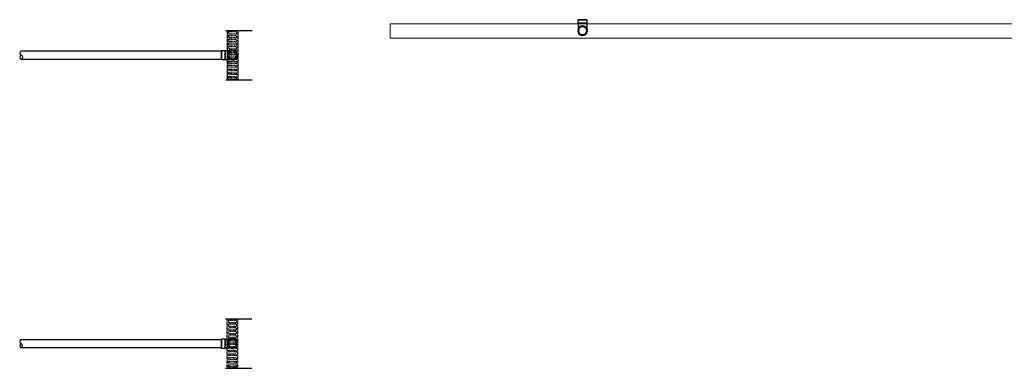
# Model space of a CAD drawing. Header units: inches. Extents: x -52 to 1181, y -619 to 642.
# Tile 4 of 13: x -52 to 358, y -5 to 140. Entities that reach past the tile are written whole.
import ezdxf

# ---------------------------------------------------------------- set-up
doc = ezdxf.new("R2010")
doc.units = ezdxf.units.IN
doc.header["$MEASUREMENT"] = 0
doc.linetypes.add('Dash 1_16_', pattern=[0.125, 0.0625, -0.0625])
doc.linetypes.add('HIDDEN2', pattern=[0.1875, 0.125, -0.0625])
doc.layers.add('M-ANNO-PATT', color=1, linetype='Continuous', lineweight=25)
doc.layers.add('S-FDTN_DRN', color=3, linetype='Continuous', lineweight=50)
doc.layers.add('P-PIPE', color=3, linetype='Continuous')

# ---------------------------------------------------------------- blocks, each defined once
blk = doc.blocks.new('Bend - PVC - Sch 40 - DWV_USACE - Standard-V11-00_SP_Foundation Drainage Plan-TO FDN_DOC-flat-1')
at = {"layer": 'P-PIPE'}
for p, q in [((999.17, -259.43), (999.17, -260.93)), ((1001.15, -259.43), (999.17, -259.43)), ((999.17, -259.43), (1001.15, -259.43)), ((1001.15, -260.93), (999.17, -260.93)), ((999.17, -260.93), (1001.15, -260.93)), ((1001.15, -259.43), (1003.13, -259.43)), ((1003.13, -259.43), (1001.15, -259.43)), ((1001.15, -260.93), (1003.13, -260.93)), ((1003.13, -260.93), (1001.15, -260.93)), ((1001.15, -260.93), (1001.15, -260.93)), ((1001.15, -260.93), (1001.15, -260.93)), ((1001.16, -262.02), (1001.15, -262.02)), ((1002.9, -260.93), (1002.9, -261.06)), ((1003.13, -260.93), (1003.13, -259.43)), ((1001.15, -265.98), (1001.16, -265.98))]:
    blk.add_line(p, q, dxfattribs=at)
at = {"layer": 'P-PIPE', "flags": 128}
for points in [[(999.4, -261.08), (999.4, -260.97), (999.4, -260.93)], [(999.4, -264), (999.4, -263.99), (999.4, -263.99), (999.4, -263.98), (999.4, -263.96), (999.4, -263.94), (999.4, -263.91), (999.4, -263.88), (999.4, -263.84), (999.4, -263.8), (999.4, -263.76), (999.4, -263.71), (999.4, -263.65), (999.4, -263.59), (999.4, -263.53), (999.4, -263.46), (999.4, -263.39), (999.4, -263.32), (999.4, -263.24), (999.4, -263.15), (999.4, -263.07), (999.4, -262.98), (999.4, -262.89), (999.4, -262.79), (999.4, -262.69), (999.4, -262.59), (999.4, -262.48), (999.4, -262.38), (999.4, -262.27), (999.4, -262.16), (999.4, -262.04), (999.4, -261.93), (999.4, -261.81), (999.4, -261.69), (999.4, -261.58), (999.4, -261.45), (999.4, -261.33), (999.4, -261.21), (999.4, -261.09)], [(999.4, -264), (999.4, -263.93), (999.41, -263.86), (999.42, -263.79), (999.43, -263.72), (999.44, -263.65), (999.45, -263.58), (999.47, -263.51), (999.49, -263.45), (999.52, -263.38), (999.54, -263.32), (999.57, -263.25), (999.6, -263.19), (999.63, -263.13), (999.67, -263.07), (999.71, -263.01), (999.75, -262.95), (999.79, -262.9), (999.84, -262.84), (999.88, -262.79), (999.93, -262.74), (999.99, -262.69), (1000.04, -262.65), (1000.09, -262.61), (1000.15, -262.56), (1000.21, -262.52), (1000.27, -262.49), (1000.33, -262.45), (1000.39, -262.42), (1000.45, -262.39), (1000.52, -262.37), (1000.58, -262.34), (1000.65, -262.32), (1000.72, -262.3), (1000.79, -262.29), (1000.86, -262.27), (1000.92, -262.26), (1000.99, -262.25), (1001.06, -262.25), (1001.13, -262.25), (1001.15, -262.25)], [(1001.15, -262.25), (1001.22, -262.25), (1001.29, -262.25), (1001.36, -262.26), (1001.43, -262.27), (1001.5, -262.28), (1001.57, -262.3), (1001.64, -262.32), (1001.7, -262.34), (1001.77, -262.36), (1001.83, -262.39), (1001.9, -262.41), (1001.96, -262.45), (1002.02, -262.48), (1002.08, -262.51), (1002.14, -262.55), (1002.2, -262.59), (1002.25, -262.64), (1002.31, -262.68), (1002.36, -262.73), (1002.41, -262.78), (1002.46, -262.83), (1002.5, -262.88), (1002.55, -262.94), (1002.59, -262.99), (1002.63, -263.05), (1002.66, -263.11), (1002.7, -263.17), (1002.73, -263.23), (1002.76, -263.3), (1002.78, -263.36), (1002.81, -263.43), (1002.83, -263.5), (1002.85, -263.56), (1002.86, -263.63), (1002.88, -263.7), (1002.89, -263.77), (1002.9, -263.84), (1002.9, -263.91), (1002.9, -263.98), (1002.9, -264)], [(1002.9, -261.08), (1002.9, -261.18), (1002.9, -261.3), (1002.9, -261.42), (1002.9, -261.54), (1002.9, -261.66), (1002.9, -261.78), (1002.9, -261.9), (1002.9, -262.01), (1002.9, -262.13), (1002.9, -262.24), (1002.9, -262.35), (1002.9, -262.46), (1002.9, -262.56), (1002.9, -262.66), (1002.9, -262.76), (1002.9, -262.86), (1002.9, -262.95), (1002.9, -263.04), (1002.9, -263.13), (1002.9, -263.22), (1002.9, -263.3), (1002.9, -263.37), (1002.9, -263.44), (1002.9, -263.51), (1002.9, -263.58), (1002.9, -263.64), (1002.9, -263.69), (1002.9, -263.74), (1002.9, -263.79), (1002.9, -263.83), (1002.9, -263.87), (1002.9, -263.9), (1002.9, -263.93), (1002.9, -263.95), (1002.9, -263.97), (1002.9, -263.98), (1002.9, -263.99), (1002.9, -264), (1002.9, -264)], [(1001.15, -265.75), (1001.08, -265.75), (1001.01, -265.74), (1000.94, -265.73), (1000.87, -265.72), (1000.81, -265.71), (1000.74, -265.7), (1000.67, -265.68), (1000.6, -265.66), (1000.54, -265.64), (1000.47, -265.61), (1000.41, -265.58), (1000.34, -265.55), (1000.28, -265.52), (1000.22, -265.48), (1000.16, -265.44), (1000.11, -265.4), (1000.05, -265.36), (1000, -265.31), (999.95, -265.27), (999.9, -265.22), (999.85, -265.17), (999.8, -265.11), (999.76, -265.06), (999.72, -265), (999.68, -264.94), (999.64, -264.88), (999.61, -264.82), (999.58, -264.76), (999.55, -264.7), (999.52, -264.63), (999.5, -264.57), (999.48, -264.5), (999.46, -264.43), (999.44, -264.36), (999.43, -264.29), (999.42, -264.23), (999.41, -264.16), (999.41, -264.09), (999.4, -264.02), (999.4, -264)], [(1002.9, -264), (1002.9, -264.07), (1002.9, -264.14), (1002.89, -264.21), (1002.88, -264.28), (1002.87, -264.35), (1002.85, -264.41), (1002.83, -264.48), (1002.81, -264.55), (1002.79, -264.61), (1002.76, -264.68), (1002.74, -264.74), (1002.71, -264.81), (1002.67, -264.87), (1002.64, -264.93), (1002.6, -264.99), (1002.56, -265.04), (1002.51, -265.1), (1002.47, -265.15), (1002.42, -265.2), (1002.37, -265.25), (1002.32, -265.3), (1002.27, -265.35), (1002.21, -265.39), (1002.16, -265.43), (1002.1, -265.47), (1002.04, -265.51), (1001.98, -265.54), (1001.92, -265.57), (1001.85, -265.6), (1001.79, -265.63), (1001.72, -265.65), (1001.65, -265.67), (1001.59, -265.69), (1001.52, -265.71), (1001.45, -265.72), (1001.38, -265.73), (1001.31, -265.74), (1001.24, -265.75), (1001.17, -265.75), (1001.15, -265.75)]]:
    blk.add_lwpolyline(points, dxfattribs=at)
at = {"layer": 'P-PIPE'}
for centre, major_axis, start_param, end_param in [((1001.15, -264), (0, -1.98), 3.141593, 6.283185), ((1001.16, -264), (0, -1.98), 3.141593, 6.283185), ((1001.15, -264), (0, -1.75), 3.141593, 6.283185), ((1001.15, -264), (0, -1.98), 0, 3.141593), ((1001.15, -264), (0, -1.75), 0, 3.141593), ((1001.16, -264), (0, -1.98), 0, 3.141593)]:
    blk.add_ellipse(centre, major_axis=major_axis, ratio=0.999999, start_param=start_param, end_param=end_param, dxfattribs=at)
blk = doc.blocks.new('Bend - PVC - Sch 40 - DWV_USACE - Standard-V11-00_SP_Foundation Drainage Plan-TO FDN_DOC-flat-6')
at = {"layer": 'P-PIPE'}
for p, q in [((1001.15, 265.98), (1001.16, 265.98)), ((999.17, 259.43), (999.17, 260.93)), ((1001.15, 260.93), (999.17, 260.93)), ((999.17, 260.93), (1001.15, 260.93)), ((1001.15, 259.43), (999.17, 259.43)), ((999.17, 259.43), (1001.15, 259.43)), ((1001.16, 262.02), (1001.15, 262.02)), ((1001.15, 260.93), (1003.13, 260.93)), ((1003.13, 260.93), (1001.15, 260.93)), ((1001.15, 260.93), (1001.15, 260.93)), ((1001.15, 260.93), (1001.15, 260.93)), ((1001.15, 259.43), (1003.13, 259.43)), ((1003.13, 259.43), (1001.15, 259.43)), ((1002.9, 260.93), (1002.9, 261.06)), ((1003.13, 260.93), (1003.13, 259.43))]:
    blk.add_line(p, q, dxfattribs=at)
at = {"layer": 'P-PIPE', "flags": 128}
for points in [[(1001.15, 265.75), (1001.08, 265.75), (1001.01, 265.74), (1000.94, 265.73), (1000.87, 265.72), (1000.81, 265.71), (1000.74, 265.7), (1000.67, 265.68), (1000.6, 265.66), (1000.54, 265.64), (1000.47, 265.61), (1000.41, 265.58), (1000.34, 265.55), (1000.28, 265.52), (1000.22, 265.48), (1000.16, 265.44), (1000.11, 265.4), (1000.05, 265.36), (1000, 265.31), (999.95, 265.27), (999.9, 265.22), (999.85, 265.17), (999.8, 265.11), (999.76, 265.06), (999.72, 265), (999.68, 264.94), (999.64, 264.88), (999.61, 264.82), (999.58, 264.76), (999.55, 264.7), (999.52, 264.63), (999.5, 264.57), (999.48, 264.5), (999.46, 264.43), (999.44, 264.36), (999.43, 264.29), (999.42, 264.23), (999.41, 264.16), (999.41, 264.09), (999.4, 264.02), (999.4, 264)], [(999.4, 264), (999.4, 263.93), (999.41, 263.86), (999.42, 263.79), (999.43, 263.72), (999.44, 263.65), (999.45, 263.58), (999.47, 263.51), (999.49, 263.45), (999.52, 263.38), (999.54, 263.32), (999.57, 263.25), (999.6, 263.19), (999.63, 263.13), (999.67, 263.07), (999.71, 263.01), (999.75, 262.95), (999.79, 262.9), (999.84, 262.84), (999.88, 262.79), (999.93, 262.74), (999.99, 262.69), (1000.04, 262.65), (1000.09, 262.61), (1000.15, 262.56), (1000.21, 262.52), (1000.27, 262.49), (1000.33, 262.45), (1000.39, 262.42), (1000.45, 262.39), (1000.52, 262.37), (1000.58, 262.34), (1000.65, 262.32), (1000.72, 262.3), (1000.79, 262.29), (1000.86, 262.27), (1000.92, 262.26), (1000.99, 262.25), (1001.06, 262.25), (1001.13, 262.25), (1001.15, 262.25)], [(999.4, 264), (999.4, 263.99), (999.4, 263.99), (999.4, 263.98), (999.4, 263.96), (999.4, 263.94), (999.4, 263.91), (999.4, 263.88), (999.4, 263.84), (999.4, 263.8), (999.4, 263.76), (999.4, 263.71), (999.4, 263.65), (999.4, 263.59), (999.4, 263.53), (999.4, 263.46), (999.4, 263.39), (999.4, 263.32), (999.4, 263.24), (999.4, 263.15), (999.4, 263.07), (999.4, 262.98), (999.4, 262.89), (999.4, 262.79), (999.4, 262.69), (999.4, 262.59), (999.4, 262.48), (999.4, 262.38), (999.4, 262.27), (999.4, 262.16), (999.4, 262.04), (999.4, 261.93), (999.4, 261.81), (999.4, 261.69), (999.4, 261.58), (999.4, 261.45), (999.4, 261.33), (999.4, 261.21), (999.4, 261.09)], [(1002.9, 264), (1002.9, 264.07), (1002.9, 264.14), (1002.89, 264.21), (1002.88, 264.28), (1002.87, 264.35), (1002.85, 264.41), (1002.83, 264.48), (1002.81, 264.55), (1002.79, 264.61), (1002.76, 264.68), (1002.74, 264.74), (1002.71, 264.81), (1002.67, 264.87), (1002.64, 264.93), (1002.6, 264.99), (1002.56, 265.04), (1002.51, 265.1), (1002.47, 265.15), (1002.42, 265.2), (1002.37, 265.25), (1002.32, 265.3), (1002.27, 265.35), (1002.21, 265.39), (1002.16, 265.43), (1002.1, 265.47), (1002.04, 265.51), (1001.98, 265.54), (1001.92, 265.57), (1001.85, 265.6), (1001.79, 265.63), (1001.72, 265.65), (1001.65, 265.67), (1001.59, 265.69), (1001.52, 265.71), (1001.45, 265.72), (1001.38, 265.73), (1001.31, 265.74), (1001.24, 265.75), (1001.17, 265.75), (1001.15, 265.75)], [(1001.15, 262.25), (1001.22, 262.25), (1001.29, 262.25), (1001.36, 262.26), (1001.43, 262.27), (1001.5, 262.28), (1001.57, 262.3), (1001.64, 262.32), (1001.7, 262.34), (1001.77, 262.36), (1001.83, 262.39), (1001.9, 262.41), (1001.96, 262.45), (1002.02, 262.48), (1002.08, 262.51), (1002.14, 262.55), (1002.2, 262.59), (1002.25, 262.64), (1002.31, 262.68), (1002.36, 262.73), (1002.41, 262.78), (1002.46, 262.83), (1002.5, 262.88), (1002.55, 262.94), (1002.59, 262.99), (1002.63, 263.05), (1002.66, 263.11), (1002.7, 263.17), (1002.73, 263.23), (1002.76, 263.3), (1002.78, 263.36), (1002.81, 263.43), (1002.83, 263.5), (1002.85, 263.56), (1002.86, 263.63), (1002.88, 263.7), (1002.89, 263.77), (1002.9, 263.84), (1002.9, 263.91), (1002.9, 263.98), (1002.9, 264)], [(1002.9, 261.08), (1002.9, 261.18), (1002.9, 261.3), (1002.9, 261.42), (1002.9, 261.54), (1002.9, 261.66), (1002.9, 261.78), (1002.9, 261.9), (1002.9, 262.01), (1002.9, 262.13), (1002.9, 262.24), (1002.9, 262.35), (1002.9, 262.46), (1002.9, 262.56), (1002.9, 262.66), (1002.9, 262.76), (1002.9, 262.86), (1002.9, 262.95), (1002.9, 263.04), (1002.9, 263.13), (1002.9, 263.22), (1002.9, 263.3), (1002.9, 263.37), (1002.9, 263.44), (1002.9, 263.51), (1002.9, 263.58), (1002.9, 263.64), (1002.9, 263.69), (1002.9, 263.74), (1002.9, 263.79), (1002.9, 263.83), (1002.9, 263.87), (1002.9, 263.9), (1002.9, 263.93), (1002.9, 263.95), (1002.9, 263.97), (1002.9, 263.98), (1002.9, 263.99), (1002.9, 264), (1002.9, 264)], [(999.4, 261.08), (999.4, 260.97), (999.4, 260.93)]]:
    blk.add_lwpolyline(points, dxfattribs=at)
at = {"layer": 'P-PIPE'}
for centre, major_axis, start_param, end_param in [((1001.15, 264), (0, -1.98), 3.141593, 6.283185), ((1001.16, 264), (0, -1.98), 3.141593, 6.283185), ((1001.15, 264), (0, -1.75), 3.141593, 6.283185), ((1001.15, 264), (0, -1.98), 0, 3.141593), ((1001.15, 264), (0, -1.75), 0, 3.141593), ((1001.16, 264), (0, -1.98), 0, 3.141593)]:
    blk.add_ellipse(centre, major_axis=major_axis, ratio=0.999999, start_param=start_param, end_param=end_param, dxfattribs=at)

msp = doc.modelspace()

# ---------------------------------------------------------------- linework, layer by layer
at = {"layer": 'M-ANNO-PATT'}
for p, q in [((33.5, 135.17), (44.5, 135.17)), ((33.5, 114.67), (44.5, 114.67)), ((33.42, 15.25), (44.42, 15.25)), ((33.42, -5.25), (44.42, -5.25))]:
    msp.add_line(p, q, dxfattribs=at)
at = {"layer": 'M-ANNO-PATT', "linetype": 'HIDDEN2'}
msp.add_lwpolyline([(34.26, 114.67), (34.26, 135.17), (38.51, 135.17), (38.51, 114.67)], close=True, dxfattribs=at)
at = {"layer": 'M-ANNO-PATT', "linetype": 'Dash 1_16_'}
for points in [[(37.81, 134.54), (34.96, 134.54, 1), (34.96, 133.76), (37.81, 133.76, 1)], [(37.81, 133), (34.96, 133, 1), (34.96, 132.22), (37.81, 132.22, 1)], [(37.81, 131.46), (34.96, 131.46, 1), (34.96, 130.68), (37.81, 130.68, 1)], [(37.81, 129.92), (34.96, 129.92, 1), (34.96, 129.14), (37.81, 129.14, 1)], [(37.81, 128.38), (34.96, 128.38, 1), (34.96, 127.61), (37.81, 127.61, 1)], [(37.81, 126.84), (34.96, 126.84, 1), (34.96, 126.07), (37.81, 126.07, 1)], [(37.81, 124.53), (34.96, 124.53, -1), (34.96, 125.31), (37.81, 125.31, -1)], [(37.81, 122.99), (34.96, 122.99, -1), (34.96, 123.77), (37.81, 123.77, -1)], [(37.81, 121.45), (34.96, 121.45, -1), (34.96, 122.23), (37.81, 122.23, -1)], [(37.81, 119.92), (34.96, 119.92, -1), (34.96, 120.69), (37.81, 120.69, -1)], [(37.81, 118.38), (34.96, 118.38, -1), (34.96, 119.15), (37.81, 119.15, -1)], [(37.81, 116.84), (34.96, 116.84, -1), (34.96, 117.61), (37.81, 117.61, -1)], [(37.81, 115.3), (34.96, 115.3, -1), (34.96, 116.08), (37.81, 116.08, -1)], [(37.73, 14.62), (34.88, 14.62, 1), (34.88, 13.84), (37.73, 13.84, 1)], [(37.73, 13.08), (34.88, 13.08, 1), (34.88, 12.3), (37.73, 12.3, 1)], [(37.73, 11.54), (34.88, 11.54, 1), (34.88, 10.77), (37.73, 10.77, 1)], [(37.73, 10), (34.88, 10, 1), (34.88, 9.23), (37.73, 9.23, 1)], [(37.73, 8.46), (34.88, 8.46, 1), (34.88, 7.69), (37.73, 7.69, 1)], [(37.73, 6.93), (34.88, 6.93, 1), (34.88, 6.15), (37.73, 6.15, 1)], [(37.73, 4.61), (34.88, 4.61, -1), (34.88, 5.39), (37.73, 5.39, -1)], [(37.73, 3.07), (34.88, 3.07, -1), (34.88, 3.85), (37.73, 3.85, -1)], [(37.73, 1.54), (34.88, 1.54, -1), (34.88, 2.31), (37.73, 2.31, -1)], [(37.73, 0), (34.88, 0, -1), (34.88, 0.77), (37.73, 0.77, -1)], [(37.73, -1.54), (34.88, -1.54, -1), (34.88, -0.77), (37.73, -0.77, -1)], [(37.73, -3.08), (34.88, -3.08, -1), (34.88, -2.3), (37.73, -2.3, -1)], [(37.73, -4.62), (34.88, -4.62, -1), (34.88, -3.84), (37.73, -3.84, -1)]]:
    msp.add_lwpolyline(points, format="xyb", close=True, dxfattribs=at)
msp.add_lwpolyline([(34.18, -5.25), (34.18, 15.25), (38.43, 15.25), (38.43, -5.25)], close=True, dxfattribs=at)
at = {"layer": 'P-PIPE'}
for p, q in [((-51.56, 126.67), (31.82, 126.67)), ((31.82, 123.17), (-51.56, 123.17)), ((-51.64, 6.75), (31.74, 6.75)), ((31.74, 3.25), (-51.64, 3.25))]:
    msp.add_line(p, q, dxfattribs=at)
for centre, radius, start, end in [((182.07, 135), 1.75, 90, 270), ((182.07, 135), 1.75, 270, 90), ((-51.22, 125.8), 0.94, 111.3657, 248.6343), ((-51.22, 124.05), 0.94, 111.3657, 248.6343), ((-51.9, 124.05), 0.94, 291.3657, 68.6343), ((36.38, 124.92), 1.75, 0, 180), ((36.38, 124.92), 1.75, 180, 0), ((-51.3, 5.88), 0.94, 111.3657, 248.6343), ((-51.3, 4.13), 0.94, 111.3657, 248.6343), ((-51.98, 4.13), 0.94, 291.3657, 68.6343), ((36.3, 5), 1.75, 0, 180), ((36.3, 5), 1.75, 180, 0)]:
    msp.add_arc(centre, radius, start, end, dxfattribs=at)
at = {"layer": 'S-FDTN_DRN', "linetype": 'Continuous', "lineweight": 0}
msp.add_lwpolyline([(102, 132), (1038, 132), (1038, 138), (102, 138)], close=True, dxfattribs=at)

# ---------------------------------------------------------------- block references
msp.add_blockref('Bend - PVC - Sch 40 - DWV_USACE - Standard-V11-00_SP_Foundation Drainage Plan-TO FDN_DOC-flat-1', (-819.09, 399.08))
at = {"rotation": 270}
for p in [(-227.61, 1126.07), (-227.69, 1006.16)]:
    msp.add_blockref('Bend - PVC - Sch 40 - DWV_USACE - Standard-V11-00_SP_Foundation Drainage Plan-TO FDN_DOC-flat-6', p, dxfattribs=at)

doc.saveas('drawing.dxf')
